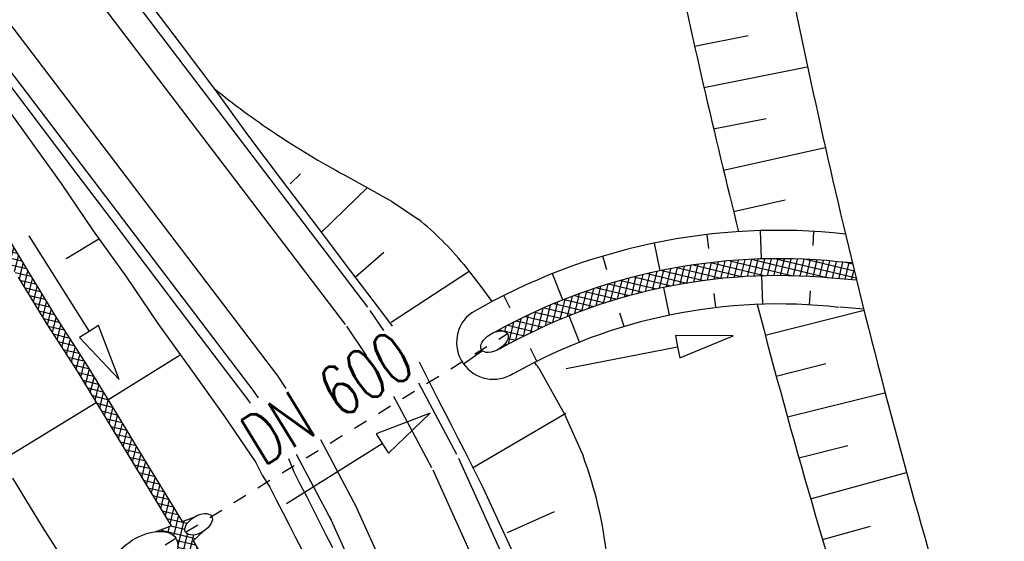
# Model space of a CAD drawing. Extents: x 448150 to 449332, y 437108 to 438384.
# Tile 109 of 172: x 448571 to 448606, y 437734 to 437752. Entities that reach past the tile are written whole.
import ezdxf

# ---------------------------------------------------------------- set-up
doc = ezdxf.new("R2010")
doc.units = 0
doc.header["$LTSCALE"] = 2
doc.header["$MEASUREMENT"] = 0
doc.linetypes.add('AUSGEZOGEN', pattern=[0])
doc.linetypes.add('STRICHLINIEX2', pattern=[0.5, 0.25, -0.25])
doc.layers.get('0').update_dxf_attribs({"linetype": 'AUSGEZOGEN'})
for name, color, linetype in [('BAUWOTOP', 250, 'AUSGEZOGEN'), ('DB-Boeschungen', 15, 'CONTINUOUS'), ('DB-Durchlässe', 15, 'CONTINUOUS'), ('DB-Flussumverlegungen', 15, 'CONTINUOUS'), ('DB-GRABEN', 15, 'AUSGEZOGEN'), ('DB-Wegboeschungen', 15, 'CONTINUOUS'), ('DB-Wegdurchlässe', 15, 'CONTINUOUS'), ('DB-Wege', 15, 'CONTINUOUS'), ('FBRTOP', 250, 'AUSGEZOGEN'), ('SCHLITZRINNE', 200, 'AUSGEZOGEN')]:
    doc.layers.add(name, color=color, linetype=linetype)
doc.styles.add('ROMANS', font='romans.shx', dxfattribs={"width": 0.8})

# ---------------------------------------------------------------- blocks, each defined once
blk = doc.blocks.new('*X220')
at = {"color": 0, "linetype": 'ByBlock'}
for p, q in [((-567347, -435931), (-566945, -435529)), ((-567291, -435557), (-567262, -435528)), ((-566710, -435932), (-567113, -435529)), ((-567029, -435931), (-566628, -435530)), ((-566392, -435932), (-566794, -435530)), ((-566711, -435932), (-566311, -435531)), ((-566073, -435933), (-566475, -435531)), ((-566393, -435932), (-565994, -435533)), ((-565754, -435933), (-566155, -435532)), ((-566076, -435933), (-565677, -435534)), ((-565436, -435934), (-565836, -435533)), ((-565758, -435933), (-565359, -435535)), ((-565117, -435934), (-565517, -435534)), ((-565440, -435934), (-565042, -435536)), ((-564797, -435935), (-565198, -435535)), ((-565123, -435934), (-564725, -435537)), ((-564478, -435936), (-564878, -435536)), ((-564806, -435935), (-564408, -435538)), ((-564159, -435938), (-564559, -435537)), ((-564488, -435936), (-564091, -435539)), ((-563840, -435939), (-564240, -435538)), ((-564171, -435937), (-563774, -435540)), ((-563520, -435940), (-563921, -435539)), ((-563854, -435939), (-563457, -435541)), ((-563203, -435939), (-563601, -435541)), ((-563537, -435940), (-563136, -435539)), ((-562892, -435932), (-563282, -435542)), ((-563218, -435939), (-562810, -435531)), ((-562580, -435925), (-562971, -435535)), ((-562893, -435932), (-562484, -435523)), ((-562269, -435918), (-562660, -435527)), ((-562568, -435925), (-562158, -435515)), ((-561957, -435912), (-562349, -435520)), ((-562242, -435918), (-561832, -435507)), ((-561646, -435905), (-562039, -435512)), ((-561917, -435911), (-561506, -435499)), ((-561334, -435898), (-561728, -435505)), ((-561592, -435904), (-561183, -435495)), ((-561016, -435898), (-561417, -435497)), ((-561267, -435897), (-560866, -435496)), ((-560697, -435899), (-561101, -435495)), ((-560950, -435898), (-560549, -435497)), ((-560378, -435900), (-560782, -435496)), ((-560633, -435899), (-560232, -435498)), ((-560059, -435901), (-560463, -435497)), ((-560316, -435900), (-559915, -435499)), ((-559739, -435902), (-560143, -435498)), ((-559999, -435902), (-559597, -435500)), ((-559420, -435903), (-559824, -435499)), ((-559682, -435903), (-559280, -435501)), ((-559101, -435905), (-559505, -435501)), ((-559364, -435904), (-558963, -435502)), ((-558782, -435906), (-559185, -435502)), ((-559047, -435905), (-558671, -435528)), ((-558462, -435907), (-558866, -435503)), ((-558671, -435528), (-558646, -435503)), ((-558492, -435559), (-558547, -435504)), ((-558399, -435575), (-558329, -435504)), ((-558107, -435625), (-558228, -435505)), ((-558128, -435622), (-558012, -435506)), ((-557723, -435691), (-557908, -435506)), ((-557856, -435668), (-557695, -435507)), ((-557338, -435758), (-557589, -435507)), ((-557585, -435715), (-557377, -435508)), ((-557314, -435762), (-557060, -435509)), ((-556954, -435824), (-557270, -435508)), ((-557042, -435809), (-556743, -435510)), ((-556570, -435890), (-556951, -435509)), ((-556771, -435855), (-556426, -435511)), ((-556229, -435912), (-556631, -435510)), ((-556499, -435902), (-556109, -435512)), ((-555911, -435913), (-556312, -435511)), ((-556191, -435912), (-555792, -435513)), ((-555592, -435913), (-555993, -435512)), ((-555873, -435913), (-555475, -435514)), ((-555274, -435912), (-555674, -435513)), ((-555556, -435913), (-555154, -435512)), ((-554963, -435906), (-555354, -435514)), ((-555236, -435912), (-554829, -435505)), ((-554651, -435899), (-555041, -435509)), ((-554911, -435905), (-554504, -435498)), ((-554340, -435892), (-554730, -435503)), ((-554586, -435898), (-554179, -435491)), ((-554028, -435886), (-554418, -435496)), ((-554260, -435891), (-553854, -435484)), ((-553717, -435879), (-554107, -435489)), ((-553935, -435884), (-553531, -435479)), ((-553405, -435872), (-553795, -435483)), ((-553610, -435877), (-553211, -435478)), ((-553089, -435871), (-553481, -435479)), ((-553285, -435870), (-552891, -435476)), ((-552769, -435872), (-553164, -435477)), ((-552968, -435871), (-552572, -435475)), ((-552450, -435873), (-552847, -435476)), ((-552651, -435872), (-552252, -435473)), ((-552131, -435874), (-552530, -435475)), ((-552334, -435873), (-551934, -435473)), ((-551812, -435875), (-552214, -435473)), ((-552017, -435875), (-551616, -435474)), ((-551895, -435473), (-551897, -435472)), ((-551492, -435876), (-551895, -435473)), ((-551700, -435876), (-551293, -435469)), ((-551616, -435474), (-551613, -435470)), ((-551577, -435474), (-551580, -435470)), ((-551173, -435877), (-551577, -435474)), ((-551383, -435877), (-550973, -435468)), ((-550854, -435878), (-551263, -435469)), ((-551065, -435878), (-550654, -435466)), ((-550535, -435879), (-550947, -435467)), ((-550748, -435879), (-550334, -435465)), ((-550215, -435881), (-550630, -435466)), ((-550431, -435880), (-550015, -435463)), ((-549896, -435882), (-550313, -435465)), ((-550114, -435881), (-549695, -435462)), ((-549577, -435883), (-549996, -435463)), ((-549797, -435882), (-549375, -435460)), ((-549257, -435884), (-549679, -435462)), ((-549480, -435883), (-549056, -435459)), ((-548938, -435885), (-549363, -435460)), ((-549163, -435884), (-548736, -435457)), ((-548619, -435886), (-549046, -435459)), ((-548845, -435885), (-548416, -435456)), ((-548300, -435887), (-548729, -435457)), ((-548528, -435886), (-548097, -435455)), ((-547980, -435888), (-548412, -435456)), ((-548211, -435887), (-547777, -435453)), ((-547661, -435889), (-548096, -435455)), ((-547894, -435888), (-547457, -435452)), ((-547389, -435843), (-547779, -435453)), ((-547389, -435525), (-547462, -435452)), ((-567347, -435931), (-567419, -435860)), ((-567029, -435931), (-567324, -435636)), ((-558730, -435906), (-558399, -435575)), ((-558143, -435908), (-558492, -435559)), ((-558413, -435907), (-558128, -435622)), ((-557824, -435909), (-558107, -435625)), ((-558096, -435908), (-557856, -435668)), ((-557779, -435909), (-557585, -435715)), ((-557504, -435910), (-557723, -435691)), ((-557462, -435910), (-557314, -435762)), ((-557185, -435911), (-557338, -435758)), ((-557144, -435911), (-557042, -435809)), ((-556867, -435911), (-556954, -435824)), ((-556827, -435911), (-556771, -435855)), ((-556548, -435912), (-556570, -435890)), ((-547577, -435889), (-547389, -435702)), ((-556509, -435912), (-556499, -435902))]:
    blk.add_line(p, q, dxfattribs=at)
blk = doc.blocks.new('*X225')
at = {"color": 0, "linetype": 'ByBlock'}
for p, q in [((-546781, -435178), (-546813, -435146)), ((-546808, -435121), (-546790, -435102)), ((-546198, -435147), (-546175, -435123)), ((-546168, -435154), (-546196, -435127)), ((-547390, -435702), (-547174, -435487)), ((-547023, -435891), (-547390, -435524)), ((-547260, -435890), (-546884, -435515)), ((-546916, -435680), (-547109, -435487)), ((-547036, -436303), (-546122, -435389)), ((-546960, -435909), (-546595, -435544)), ((-546884, -435515), (-546731, -435362)), ((-546194, -436083), (-546864, -435413)), ((-546089, -435552), (-546260, -435381)), ((-545725, -435916), (-546089, -435552)), ((-546068, -435654), (-545928, -435513)), ((-546007, -435911), (-545615, -435518)), ((-545590, -435733), (-545808, -435515)), ((-547342, -435890), (-547389, -435843)), ((-546603, -435993), (-546916, -435680)), ((-546009, -435950), (-546405, -435554)), ((-546400, -435986), (-546068, -435654)), ((-545695, -435916), (-545590, -435811)), ((-546957, -436275), (-547019, -436213)), ((-546808, -436106), (-546967, -435947)), ((-546186, -436089), (-546015, -435919)), ((-545929, -436348), (-546060, -436218)), ((-546032, -436254), (-545962, -436184)), ((-545914, -436454), (-545909, -436449))]:
    blk.add_line(p, q, dxfattribs=at)
blk = doc.blocks.new('*X226')
at = {"color": 0, "linetype": 'ByBlock'}
for p, q in [((-543850, -412753), (-541796, -410699)), ((-543280, -411864), (-542037, -410621)), ((-542089, -411232), (-542517, -410805)), ((-542458, -410724), (-542278, -410544)), ((-541955, -411048), (-542383, -410621)), ((-541821, -410864), (-542076, -410609)), ((-542359, -411599), (-542788, -411170)), ((-542223, -411416), (-542651, -410988)), ((-544286, -413506), (-542302, -411523)), ((-542624, -411970), (-543055, -411539)), ((-542492, -411784), (-542922, -411354)), ((-542882, -412348), (-543315, -411916)), ((-542754, -412158), (-543186, -411727)), ((-543009, -412540), (-543442, -412107)), ((-544639, -414178), (-543022, -412561)), ((-543255, -412930), (-543691, -412494)), ((-543133, -412734), (-543567, -412300)), ((-543494, -413327), (-543932, -412889)), ((-543376, -413128), (-543813, -412691)), ((-543725, -413733), (-544166, -413292)), ((-543611, -413529), (-544050, -413090)), ((-544935, -414792), (-543528, -413385)), ((-543838, -413938), (-544280, -413496)), ((-544057, -414356), (-544502, -413910)), ((-543948, -414146), (-544392, -413702)), ((-545189, -415364), (-543923, -414098)), ((-544267, -414782), (-544716, -414333)), ((-544163, -414568), (-544610, -414121)), ((-544369, -414998), (-544820, -414547)), ((-545410, -415903), (-544248, -414741)), ((-544567, -415437), (-545022, -414982)), ((-544469, -415216), (-544922, -414763)), ((-545602, -416414), (-544522, -415333)), ((-544663, -415659), (-545119, -415202)), ((-544847, -416111), (-545308, -415650)), ((-544756, -415884), (-545215, -415425)), ((-545773, -416902), (-544757, -415887)), ((-544935, -416341), (-545399, -415877)), ((-545923, -417371), (-544961, -416409)), ((-545106, -416807), (-545575, -416338)), ((-545022, -416573), (-545488, -416106)), ((-545187, -417044), (-545659, -416572)), ((-546056, -417823), (-545140, -416906)), ((-545343, -417525), (-545820, -417047)), ((-545266, -417283), (-545741, -416808)), ((-546175, -418259), (-545298, -417382)), ((-545416, -417769), (-545897, -417288)), ((-545556, -418266), (-546044, -417778)), ((-545488, -418016), (-545972, -417532)), ((-546280, -418682), (-545437, -417840)), ((-545622, -418518), (-546113, -418027)), ((-546373, -419094), (-545560, -418281)), ((-545685, -418774), (-546180, -418279)), ((-546455, -419494), (-545669, -418708)), ((-545802, -419293), (-546305, -418790)), ((-545745, -419032), (-546244, -418533)), ((-546527, -419884), (-545765, -419122)), ((-545856, -419557), (-546363, -419050)), ((-546590, -420265), (-545850, -419525)), ((-545907, -419824), (-546419, -419312)), ((-545999, -420369), (-546521, -419847)), ((-545954, -420095), (-546471, -419578)), ((-546645, -420638), (-545924, -419917)), ((-546040, -420646), (-546567, -420119)), ((-546691, -421003), (-545988, -420300)), ((-546077, -420927), (-546610, -420394)), ((-546731, -421360), (-546044, -420674)), ((-546111, -421211), (-546649, -420673)), ((-546763, -421711), (-546091, -421039)), ((-546168, -421791), (-546718, -421240)), ((-546141, -421499), (-546685, -420955)), ((-546789, -422055), (-546131, -421398)), ((-546190, -422087), (-546747, -421530)), ((-546809, -422393), (-546164, -421749)), ((-546208, -422387), (-546772, -421823)), ((-546655, -422259), (-546793, -422120)), ((-546388, -422291), (-546190, -422093)), ((-546784, -422447), (-546810, -422421)), ((-546275, -422496), (-546210, -422431)), ((-546221, -422692), (-546242, -422671))]:
    blk.add_line(p, q, dxfattribs=at)

msp = doc.modelspace()

# ---------------------------------------------------------------- hatches: boundary and pattern name
at = {"layer": 'SCHLITZRINNE'}
h = msp.add_hatch(dxfattribs=at)
h.set_pattern_fill('_USER', color=256, scale=1.5, angle=45, style=0, pattern_type=0)
h.set_pattern_definition([(0.19809, (448696.2442, 437758.0261), (-0.005186, 1.499991), [])])
edge = h.paths.add_edge_path()
edge.add_arc((450103.943, 439168.643), 1992.851, 225.253931, 225.326505)
edge.add_arc((450104.379, 439169.084), 1993.471, 225.326505, 225.685513)
edge.add_arc((450114.112, 439179.052), 2007.404, 225.685514, 226.043274)
edge.add_arc((450116.374, 439181.397), 2010.661, 226.043274, 226.400342)
edge.add_arc((450108.345, 439172.967), 1999.019, 226.400342, 226.758448)
edge.add_arc((450107.359, 439171.918), 1997.58, 226.758448, 227.116898)
edge.add_arc((450114.22, 439179.306), 2007.663, 227.116898, 227.474446)
edge.add_arc((450112.044, 439176.933), 2004.443, 227.474446, 227.83238)
edge.add_arc((450107.824, 439172.273), 1998.156, 227.83238, 228.190877)
edge.add_arc((450107.663, 439172.094), 1997.915, 228.190877, 228.549748)
edge.add_arc((450107.034, 439171.381), 1996.965, 228.549748, 228.908704)
edge.add_arc((450111.572, 439176.585), 2003.869, 228.908704, 229.265964)
edge.add_arc((450119.093, 439185.318), 2015.394, 229.265964, 229.6222)
edge.add_arc((450115.134, 439180.663), 2009.284, 229.6222, 229.979919)
edge.add_arc((450101.808, 439164.793), 1988.56, 229.979919, 230.339497)
edge.add_arc((450135.905, 439205.921), 2041.985, 230.339497, 230.699144)
edge.add_arc((450015.788, 439059.171), 1852.343, 230.699144, 231.076753)
edge.add_arc((450440.038, 439584.513), 2527.6, 231.076753, 231.41321)
edge.add_arc((449605.176, 438538.206), 1189.037, 231.413211, 231.903765)
edge.add_arc((451876.599, 441435.451), 4870.53, 231.903765, 232.054115)
edge.add_arc((449764.385, 438726.671), 1435.572, 232.054115, 232.331051)
edge.add_arc((663048.573, 714993.472), 350453.466, 232.33105148, 232.33182369)
edge.add_arc((452105.708, 441751.773), 5260.885, 232.331837, 232.33814)
edge.add_arc((1083717.784, 1260087.558), 1038995.508, 232.338139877, 232.338829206)
edge.add_arc((362297.748, 325361.769), 141749.668, 52.33595822, 52.34101086, ccw=False)
edge.add_arc((130991.073, 25697.409), 520301.522, 52.33458173, 52.33595822, ccw=False)
edge.add_arc((597397.743, 629905.021), 242982.187, 232.33379622, 232.33674373)
edge.add_arc((1091510.304, 1270060.009), 1051651.236, 232.336743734, 232.337424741)
edge.add_arc((63904.407, -61307.138), 630166.935, 52.33651599, 52.337652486, ccw=False)
edge.add_line((448950.678, 437541.271), (448965.933, 437529.496))
edge.add_arc((450103.943, 439168.643), 1993.351, 225.253931, 225.326505)
edge.add_arc((450104.379, 439169.084), 1993.971, 225.326505, 225.633952)
h = msp.add_hatch(dxfattribs=at)
h.set_pattern_fill('_USER', color=256, scale=1.5, angle=45, style=0, pattern_type=0)
h.set_pattern_definition([(1.0848, (448717.7677, 437736.8698), (-0.0283982, 1.4997312), [])])
edge = h.paths.add_edge_path()
edge.add_arc((450104.379, 439169.084), 1993.971, 225.677136, 225.685513)
edge.add_arc((450114.112, 439179.052), 2007.904, 225.685514, 226.043274)
edge.add_arc((450116.374, 439181.397), 2011.161, 226.043274, 226.348764)
edge.add_arc((450103.943, 439168.643), 1992.851, 225.253931, 225.326505)
edge.add_arc((450104.379, 439169.084), 1993.471, 225.326505, 225.685513)
edge.add_arc((450114.112, 439179.052), 2007.404, 225.685514, 226.043274)
edge.add_arc((450116.374, 439181.397), 2010.661, 226.043274, 226.400342)
edge.add_arc((450108.345, 439172.967), 1999.019, 226.400342, 226.758448)
edge.add_arc((450107.359, 439171.918), 1997.58, 226.758448, 227.116898)
edge.add_arc((450114.22, 439179.306), 2007.663, 227.116898, 227.474446)
edge.add_arc((450112.044, 439176.933), 2004.443, 227.474446, 227.83238)
edge.add_arc((450107.824, 439172.273), 1998.156, 227.83238, 228.190877)
edge.add_arc((450107.663, 439172.094), 1997.915, 228.190877, 228.549748)
edge.add_arc((450107.034, 439171.381), 1996.965, 228.549748, 228.908704)
edge.add_arc((450111.572, 439176.585), 2003.869, 228.908704, 229.265964)
edge.add_arc((450119.093, 439185.318), 2015.394, 229.265964, 229.6222)
edge.add_arc((450115.134, 439180.663), 2009.284, 229.6222, 229.979919)
edge.add_arc((450101.808, 439164.793), 1988.56, 229.979919, 230.339497)
edge.add_arc((450135.905, 439205.921), 2041.985, 230.339497, 230.699144)
edge.add_arc((450015.788, 439059.171), 1852.343, 230.699144, 231.076753)
edge.add_arc((450440.038, 439584.513), 2527.6, 231.076753, 231.41321)
edge.add_arc((449605.176, 438538.206), 1189.037, 231.413211, 231.903765)
edge.add_arc((451876.599, 441435.451), 4870.53, 231.903765, 232.054115)
edge.add_arc((449764.385, 438726.671), 1435.572, 232.054115, 232.331051)
edge.add_arc((663048.573, 714993.472), 350453.466, 232.33105148, 232.33182369)
edge.add_arc((452105.708, 441751.773), 5260.885, 232.331837, 232.33814)
edge.add_arc((1083717.784, 1260087.558), 1038995.508, 232.338139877, 232.338829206)
edge.add_arc((362297.748, 325361.769), 141749.668, 52.33595822, 52.34101086, ccw=False)
edge.add_arc((130991.073, 25697.409), 520301.522, 52.33458173, 52.33595822, ccw=False)
edge.add_arc((597397.743, 629905.021), 242982.187, 232.33379622, 232.33674373)
edge.add_arc((1091510.304, 1270060.009), 1051651.236, 232.336743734, 232.337424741)
edge.add_arc((63904.407, -61307.138), 630166.935, 52.33651599, 52.337652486, ccw=False)
edge.add_line((448950.678, 437541.271), (448965.933, 437529.496))
h = msp.add_hatch(dxfattribs=at)
h.set_pattern_fill('_USER', color=256, scale=1.5, angle=45, style=0, pattern_type=0)
h.set_pattern_definition([(1.92282, (448737.9663, 437717.5835), (-0.05033, 1.4991554), [])])
edge = h.paths.add_edge_path()
edge.add_arc((450116.374, 439181.397), 2011.161, 226.391578, 226.400342)
edge.add_arc((450108.345, 439172.967), 1999.519, 226.400342, 226.758448)
edge.add_arc((450107.359, 439171.918), 1998.08, 226.758448, 227.116898)
edge.add_arc((450114.22, 439179.306), 2008.163, 227.116898, 227.474446)
edge.add_arc((450112.044, 439176.933), 2004.943, 227.474446, 227.83238)
edge.add_arc((450107.824, 439172.273), 1998.656, 227.83238, 228.068653)
edge.add_arc((450103.943, 439168.643), 1992.851, 225.253931, 225.326505)
edge.add_arc((450104.379, 439169.084), 1993.471, 225.326505, 225.685513)
edge.add_arc((450114.112, 439179.052), 2007.404, 225.685514, 226.043274)
edge.add_arc((450116.374, 439181.397), 2010.661, 226.043274, 226.400342)
edge.add_arc((450108.345, 439172.967), 1999.019, 226.400342, 226.758448)
edge.add_arc((450107.359, 439171.918), 1997.58, 226.758448, 227.116898)
edge.add_arc((450114.22, 439179.306), 2007.663, 227.116898, 227.474446)
edge.add_arc((450112.044, 439176.933), 2004.443, 227.474446, 227.83238)
edge.add_arc((450107.824, 439172.273), 1998.156, 227.83238, 228.190877)
edge.add_arc((450107.663, 439172.094), 1997.915, 228.190877, 228.549748)
edge.add_arc((450107.034, 439171.381), 1996.965, 228.549748, 228.908704)
edge.add_arc((450111.572, 439176.585), 2003.869, 228.908704, 229.265964)
edge.add_arc((450119.093, 439185.318), 2015.394, 229.265964, 229.6222)
edge.add_arc((450115.134, 439180.663), 2009.284, 229.6222, 229.979919)
edge.add_arc((450101.808, 439164.793), 1988.56, 229.979919, 230.339497)
edge.add_arc((450135.905, 439205.921), 2041.985, 230.339497, 230.699144)
edge.add_arc((450015.788, 439059.171), 1852.343, 230.699144, 231.076753)
edge.add_arc((450440.038, 439584.513), 2527.6, 231.076753, 231.41321)
edge.add_arc((449605.176, 438538.206), 1189.037, 231.413211, 231.903765)
edge.add_arc((451876.599, 441435.451), 4870.53, 231.903765, 232.054115)
edge.add_arc((449764.385, 438726.671), 1435.572, 232.054115, 232.331051)
edge.add_arc((663048.573, 714993.472), 350453.466, 232.33105148, 232.33182369)
edge.add_arc((452105.708, 441751.773), 5260.885, 232.331837, 232.33814)
edge.add_arc((1083717.784, 1260087.558), 1038995.508, 232.338139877, 232.338829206)
edge.add_arc((362297.748, 325361.769), 141749.668, 52.33595822, 52.34101086, ccw=False)
edge.add_arc((130991.073, 25697.409), 520301.522, 52.33458173, 52.33595822, ccw=False)
edge.add_arc((597397.743, 629905.021), 242982.187, 232.33379622, 232.33674373)
edge.add_arc((1091510.304, 1270060.009), 1051651.236, 232.336743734, 232.337424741)
edge.add_arc((63904.407, -61307.138), 630166.935, 52.33651599, 52.337652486, ccw=False)
edge.add_line((448950.678, 437541.271), (448965.933, 437529.496))
h = msp.add_hatch(dxfattribs=at)
h.set_pattern_fill('_USER', color=256, scale=1.5, angle=45, style=0, pattern_type=0)
h.set_pattern_definition([(5.43336, (448830.8072, 437635.437), (-0.142032, 1.4932605), [])])
edge = h.paths.add_edge_path()
edge.add_arc((450115.134, 439180.663), 2009.784, 229.703318, 229.979919)
edge.add_arc((450101.808, 439164.793), 1989.06, 229.979919, 230.339497)
edge.add_arc((450135.905, 439205.921), 2042.485, 230.339497, 230.699144)
edge.add_arc((450015.788, 439059.171), 1852.843, 230.699144, 231.076753)
edge.add_arc((450440.038, 439584.513), 2528.1, 231.076753, 231.211068)
edge.add_arc((450103.943, 439168.643), 1992.851, 225.253931, 225.326505)
edge.add_arc((450104.379, 439169.084), 1993.471, 225.326505, 225.685513)
edge.add_arc((450114.112, 439179.052), 2007.404, 225.685514, 226.043274)
edge.add_arc((450116.374, 439181.397), 2010.661, 226.043274, 226.400342)
edge.add_arc((450108.345, 439172.967), 1999.019, 226.400342, 226.758448)
edge.add_arc((450107.359, 439171.918), 1997.58, 226.758448, 227.116898)
edge.add_arc((450114.22, 439179.306), 2007.663, 227.116898, 227.474446)
edge.add_arc((450112.044, 439176.933), 2004.443, 227.474446, 227.83238)
edge.add_arc((450107.824, 439172.273), 1998.156, 227.83238, 228.190877)
edge.add_arc((450107.663, 439172.094), 1997.915, 228.190877, 228.549748)
edge.add_arc((450107.034, 439171.381), 1996.965, 228.549748, 228.908704)
edge.add_arc((450111.572, 439176.585), 2003.869, 228.908704, 229.265964)
edge.add_arc((450119.093, 439185.318), 2015.394, 229.265964, 229.6222)
edge.add_arc((450115.134, 439180.663), 2009.284, 229.6222, 229.979919)
edge.add_arc((450101.808, 439164.793), 1988.56, 229.979919, 230.339497)
edge.add_arc((450135.905, 439205.921), 2041.985, 230.339497, 230.699144)
edge.add_arc((450015.788, 439059.171), 1852.343, 230.699144, 231.076753)
edge.add_arc((450440.038, 439584.513), 2527.6, 231.076753, 231.41321)
edge.add_arc((449605.176, 438538.206), 1189.037, 231.413211, 231.903765)
edge.add_arc((451876.599, 441435.451), 4870.53, 231.903765, 232.054115)
edge.add_arc((449764.385, 438726.671), 1435.572, 232.054115, 232.331051)
edge.add_arc((663048.573, 714993.472), 350453.466, 232.33105148, 232.33182369)
edge.add_arc((452105.708, 441751.773), 5260.885, 232.331837, 232.33814)
edge.add_arc((1083717.784, 1260087.558), 1038995.508, 232.338139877, 232.338829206)
edge.add_arc((362297.748, 325361.769), 141749.668, 52.33595822, 52.34101086, ccw=False)
edge.add_arc((130991.073, 25697.409), 520301.522, 52.33458173, 52.33595822, ccw=False)
edge.add_arc((597397.743, 629905.021), 242982.187, 232.33379622, 232.33674373)
edge.add_arc((1091510.304, 1270060.009), 1051651.236, 232.336743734, 232.337424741)
edge.add_arc((63904.407, -61307.138), 630166.935, 52.33651599, 52.337652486, ccw=False)
edge.add_line((448950.678, 437541.271), (448965.933, 437529.496))

# ---------------------------------------------------------------- linework, layer by layer
at = {"linetype": 'Continuous'}
msp.add_line((448588.329, 437740.855), (448588.336, 437740.843), dxfattribs=at)
at = {"layer": 'BAUWOTOP'}
msp.add_lwpolyline([(448562.66, 437751.553, -0.005641), (448571.774, 437752.872, -0.005027), (448580.672, 437753.966, -0.004236), (448591.268, 437755.071, -0.004401), (448601.94, 437755.998, -0.005433), (448610.582, 437756.577, -0.005787), (448619.554, 437756.976, -0.004902), (448630.169, 437757.222, -0.00419), (448640.157, 437757.271, -0.004449), (448649.559, 437757.155, -0.00525), (448659.569, 437756.837, -0.005382), (448669.324, 437756.32, -0.005127), (448678.712, 437755.624, -0.004852), (448688.622, 437754.69, -0.004589), (448698.584, 437753.561, -0.004838), (448708.008, 437752.312, -0.00502), (448717.414, 437750.877, -0.004823), (448727.176, 437749.19, -0.005027), (448736.941, 437747.304, -0.005127), (448746.475, 437745.261, -0.005003), (448755.929, 437743.033, -0.005034)], format="xyb", dxfattribs=at)
at = {"layer": 'DB-Boeschungen', "linetype": 'Continuous'}
for p, q in [((448570.538, 437749.941), (448571.691, 437748.34)), ((448571.691, 437748.34), (448572.866, 437746.694)), ((448572.866, 437746.694), (448573.997, 437745.025)), ((448570.64, 437745.335), (448571.682, 437743.621)), ((448573.997, 437745.025), (448575.149, 437743.424)), ((448574.2, 437744.736), (448573.043, 437744.034)), ((448571.682, 437743.621), (448572.724, 437741.907)), ((448571.348, 437743.395), (448572.367, 437741.726)), ((448571.348, 437743.395), (448572.367, 437741.726)), ((448575.149, 437743.424), (448576.28, 437741.756)), ((448572.724, 437741.907), (448573.81, 437740.216)), ((448572.367, 437741.726), (448573.453, 437740.035)), ((448572.367, 437741.726), (448573.453, 437740.035)), ((448576.28, 437741.756), (448577.433, 437740.154)), ((448574.512, 437739.059), (448577.071, 437740.643)), ((448573.81, 437740.216), (448574.829, 437738.547)), ((448577.433, 437740.154), (448578.608, 437738.508)), ((448573.453, 437740.035), (448574.495, 437738.321)), ((448573.453, 437740.035), (448574.495, 437738.321)), ((448570.771, 437736.928), (448574.11, 437738.966)), ((448574.829, 437738.547), (448575.87, 437736.833)), ((448578.608, 437738.508), (448579.739, 437736.84)), ((448574.495, 437738.321), (448576.751, 437734.609)), ((448574.495, 437738.321), (448575.537, 437736.607)), ((448579.739, 437736.84), (448579.966, 437736.394)), ((448571.156, 437736.283), (448572.198, 437734.569)), ((448579.966, 437736.394), (448580.237, 437735.972)), ((448580.237, 437735.972), (448580.464, 437735.526)), ((448580.464, 437735.526), (448580.691, 437735.081)), ((448577.136, 437734.753), (448577.565, 437734.914)), ((448580.691, 437735.081), (448580.918, 437734.635)), ((448572.198, 437734.569), (448573.284, 437732.878)), ((448576.19, 437734.398), (448576.751, 437734.609)), ((448580.918, 437734.635), (448581.145, 437734.19)), ((448577.525, 437734.075), (448577.88, 437734.404)), ((448581.145, 437734.19), (448581.372, 437733.744))]:
    msp.add_line(p, q, dxfattribs=at)
at = {"layer": 'DB-Durchlässe', "linetype": 'STRICHLINIEX2'}
msp.add_line((448558.671, 437722.896), (448576.922, 437734.165), dxfattribs=at)
at = {"layer": 'DB-Durchlässe', "linetype": 'Continuous'}
for centre, major_axis in [((448588.171, 437741.11), (0.459, 0.284)), ((448575.774, 437733.456), (1.149, 0.709))]:
    msp.add_ellipse(centre, major_axis=major_axis, ratio=0.555556, start_param=3.141593, end_param=9.424778, dxfattribs=at)
msp.add_ellipse((448577.722, 437734.659), major_axis=(0.459, 0.284), ratio=0.555556, dxfattribs=at)
at = {"layer": 'DB-Flussumverlegungen', "linetype": 'Continuous'}
for p, q in [((448595.232, 437751.55), (448597.118, 437751.929)), ((448595.563, 437750.086), (448599.205, 437750.818)), ((448595.903, 437748.625), (448597.762, 437748.998)), ((448596.251, 437747.165), (448599.847, 437747.975)), ((448596.607, 437745.707), (448598.429, 437746.118)), ((448597.725, 437741.346), (448601.214, 437742.218)), ((448598.113, 437739.897), (448599.87, 437740.336)), ((448598.51, 437738.45), (448601.941, 437739.307)), ((448598.915, 437737.005), (448600.645, 437737.438)), ((448599.328, 437735.562), (448602.715, 437736.493)), ((448599.749, 437734.122), (448601.442, 437734.587))]:
    msp.add_line(p, q, dxfattribs=at)
for centre, major_axis, start_param, end_param in [((448848.124, 437803.909), (-179.959, 179.959), 0.975843, 1.025798), ((448856.02, 437809.848), (188.956, 188.956), 2.561349, 2.601327), ((448848.124, 437803.909), (179.959, 179.959), 2.596459, 2.70973), ((448856.02, 437809.848), (-188.956, 188.956), 1.040452, 1.149081)]:
    msp.add_ellipse(centre, major_axis=major_axis, ratio=1, start_param=start_param, end_param=end_param, dxfattribs=at)
at = {"layer": 'DB-GRABEN', "linetype": 'Continuous'}
for p, q in [((448597.589, 437744.034), (448597.559, 437745.033)), ((448599.414, 437744.507), (448599.443, 437745.007)), ((448571.729, 437744.854), (448573.854, 437741.466)), ((448594.022, 437743.615), (448593.82, 437744.594)), ((448595.738, 437744.399), (448595.68, 437744.895)), ((448592.136, 437743.653), (448591.993, 437744.132)), ((448600.801, 437743.895), (448600.283, 437743.937)), ((448590.583, 437742.584), (448590.213, 437743.513)), ((448597.636, 437742.434), (448597.606, 437743.434)), ((448600.95, 437743.284), (448600.066, 437743.355)), ((448594.347, 437742.048), (448594.144, 437743.028)), ((448599.293, 437742.411), (448599.322, 437742.91)), ((448588.719, 437742.294), (448588.494, 437742.741)), ((448595.983, 437742.313), (448595.925, 437742.81)), ((448601.203, 437742.26), (448600.357, 437742.328)), ((448591.174, 437741.097), (448590.805, 437742.026)), ((448592.74, 437741.642), (448592.596, 437742.121)), ((448601.397, 437742.119), (448601.397, 437742.119)), ((448573.854, 437741.466), (448573.515, 437741.253)), ((448574.193, 437741.678), (448573.854, 437741.466)), ((448574.917, 437739.772), (448574.193, 437741.678)), ((448573.515, 437741.253), (448574.917, 437739.772)), ((448594.552, 437741.323), (448594.629, 437740.93)), ((448596.591, 437741.315), (448594.552, 437741.323)), ((448594.706, 437740.538), (448596.591, 437741.315)), ((448587.073, 437740.325), (448587.738, 437740.794)), ((448589.662, 437740.418), (448589.438, 437740.865)), ((448590.703, 437740.16), (448594.629, 437740.93)), ((448594.629, 437740.93), (448594.706, 437740.538)), ((448575.629, 437737.222), (448577.136, 437734.753)), ((448577.525, 437734.075), (448580.718, 437728.641))]:
    msp.add_line(p, q, dxfattribs=at)
for centre, major_axis, start_param, end_param in [((448598.197, 437723.443), (15.274, 15.274), 0.675949, 1.310759), ((448598.197, 437723.443), (-14.566, 14.566), -0.886826, -0.278623), ((448598.197, 437723.443), (14.142, 14.142), 0.691785, 1.300967), ((448598.197, 437723.443), (13.435, 13.435), 0.673165, 1.29998), ((448588.129, 437741.083), (0.919, 0.919), 1.416328, 4.504659)]:
    msp.add_ellipse(centre, major_axis=major_axis, ratio=1, start_param=start_param, end_param=end_param, dxfattribs=at)
at = {"layer": 'DB-Wegboeschungen', "linetype": 'Continuous'}
for p, q in [((448575.88, 437753.224), (448577.1, 437751.601)), ((448577.1, 437751.601), (448578.297, 437750.022)), ((448571.006, 437750.235), (448572.203, 437748.657)), ((448578.297, 437750.022), (448579.45, 437748.421)), ((448572.203, 437748.657), (448573.423, 437747.033)), ((448579.45, 437748.421), (448580.669, 437746.798)), ((448573.423, 437747.033), (448574.62, 437745.455)), ((448580.955, 437746.688), (448581.313, 437747.037)), ((448580.669, 437746.798), (448581.867, 437745.219)), ((448582.884, 437746.995), (448584.532, 437746.076)), ((448582.052, 437744.965), (448583.689, 437746.559)), ((448584.532, 437746.076), (448585.47, 437745.444)), ((448574.62, 437745.455), (448575.84, 437743.832)), ((448585.47, 437745.444), (448585.47, 437745.444)), ((448581.867, 437745.219), (448583.086, 437743.596)), ((448583.247, 437743.386), (448584.264, 437744.275)), ((448575.84, 437743.832), (448577.037, 437742.253)), ((448583.086, 437743.596), (448584.283, 437742.018)), ((448584.521, 437741.796), (448587.272, 437743.601)), ((448587.081, 437743.839), (448587.688, 437743.065)), ((448587.688, 437743.065), (448588.079, 437742.526)), ((448577.037, 437742.253), (448578.256, 437740.63)), ((448584.283, 437742.018), (448584.557, 437741.654)), ((448578.256, 437740.63), (448579.454, 437739.052)), ((448585.503, 437740.394), (448585.73, 437739.949)), ((448589.729, 437740.171), (448590.642, 437738.552)), ((448585.73, 437739.949), (448585.957, 437739.503)), ((448585.957, 437739.503), (448586.184, 437739.058)), ((448579.454, 437739.052), (448579.54, 437738.936)), ((448586.184, 437739.058), (448586.411, 437738.612)), ((448586.411, 437738.612), (448586.638, 437738.167)), ((448587.388, 437736.659), (448590.69, 437738.586)), ((448590.642, 437738.552), (448591.292, 437737.077)), ((448586.638, 437738.167), (448586.865, 437737.721)), ((448586.865, 437737.721), (448587.092, 437737.276)), ((448580.9, 437736.983), (448581.083, 437736.515)), ((448587.092, 437737.276), (448587.319, 437736.83)), ((448591.292, 437737.077), (448591.292, 437737.077)), ((448587.319, 437736.83), (448587.546, 437736.385)), ((448581.083, 437736.515), (448581.31, 437736.069)), ((448587.546, 437736.385), (448587.773, 437735.939)), ((448581.31, 437736.069), (448581.537, 437735.624)), ((448587.773, 437735.939), (448588.819, 437733.666)), ((448581.537, 437735.624), (448581.764, 437735.178)), ((448581.764, 437735.178), (448581.991, 437734.733)), ((448588.627, 437734.37), (448590.282, 437735.112)), ((448581.991, 437734.733), (448582.218, 437734.287)), ((448582.218, 437734.287), (448582.445, 437733.842))]:
    msp.add_line(p, q, dxfattribs=at)
for centre, major_axis, start_param, end_param in [((448596.529, 437772.559), (-20.49, 20.49), 1.674455, 1.765952), ((448596.527, 437772.555), (-20.487, 20.487), 1.765943, 1.865904), ((448578.632, 437736.974), (-7.697, 7.697), 4.609291, 4.81859), ((448556.308, 437718.901), (-28.012, 28.012), 4.493753, 4.500655), ((448577.002, 437731.783), (10.776, 10.776), 5.607737, 5.852593)]:
    msp.add_ellipse(centre, major_axis=major_axis, ratio=1, start_param=start_param, end_param=end_param, dxfattribs=at)
at = {"layer": 'DB-Wegdurchlässe', "linetype": 'STRICHLINIEX2'}
msp.add_line((448577.263, 437734.375), (448588.631, 437741.394), dxfattribs=at)
at = {"layer": 'DB-Wegdurchlässe', "linetype": 'Continuous'}
for p, q in [((448585.901, 437738.579), (448583.995, 437737.855)), ((448584.42, 437737.177), (448585.901, 437738.579)), ((448583.995, 437737.855), (448584.207, 437737.516)), ((448580.819, 437735.391), (448584.207, 437737.516)), ((448584.207, 437737.516), (448584.42, 437737.177))]:
    msp.add_line(p, q, dxfattribs=at)
at = {"layer": 'DB-Wege', "linetype": 'Continuous'}
for p, q in [((448575.314, 437753.343), (448583.689, 437742.326)), ((448574.172, 437753.193), (448582.893, 437741.72)), ((448570.973, 437752.444), (448580.505, 437739.905)), ((448570.177, 437751.839), (448579.708, 437739.3)), ((448583.768, 437742.215), (448584.253, 437741.5)), ((448582.94, 437741.654), (448583.642, 437740.619)), ((448580.457, 437739.971), (448580.803, 437739.46)), ((448579.629, 437739.41), (448579.821, 437739.127)), ((448585.489, 437739.651), (448586.827, 437737.134)), ((448584.606, 437739.181), (448585.944, 437736.664)), ((448582.019, 437737.657), (448583.296, 437735.256)), ((448581.164, 437737.134), (448582.413, 437734.786)), ((448586.897, 437736.992), (448594.539, 437720.122)), ((448585.986, 437736.579), (448593.628, 437719.709)), ((448583.254, 437735.341), (448583.251, 437735.34)), ((448583.254, 437735.341), (448590.895, 437718.472)), ((448582.343, 437734.929), (448589.984, 437718.059))]:
    msp.add_line(p, q, dxfattribs=at)
at = {"layer": 'FBRTOP'}
for points in [[(448962.287, 437556.312, -0.000002), (448991.973, 437533.398, 0.000001), (449021.658, 437510.484, 0), (449059.524, 437481.257, 0), (449100.819, 437449.382, 0.000002), (449140.4, 437418.831, -0.000003), (449179.981, 437388.28, -0.000002), (449197.089, 437375.075, 0.000004)], [(448881.988, 437575.026, 0.000003), (448891.884, 437567.387, -0.000022), (448901.78, 437559.749, -0.000006), (448911.675, 437552.112, 0.000013), (448921.57, 437544.474, 0.000003), (448931.465, 437536.836, -0.000005), (448941.36, 437529.199, 0), (448949.808, 437522.678, 0.000001)], [(448902.917, 437602.137, 0.000003), (448912.812, 437594.5, -0.000022)]]:
    msp.add_lwpolyline(points, format="xyb", dxfattribs=at)
at = {"layer": 'FBRTOP', "const_width": 0.5}
for points in [[(448933.332, 437559.712, 0.000003), (448943.227, 437552.075, -0.000005), (448953.122, 437544.437, -0.000002), (448982.808, 437521.524, 0.000001), (449012.493, 437498.61, 0), (449050.358, 437469.383, 0), (449091.654, 437437.508, 0.000002), (449131.235, 437406.957, -0.000003), (449170.816, 437376.406, -0.000001), (449185.277, 437365.244, 0.000004)], [(448960.466, 437553.953, -0.000002), (448990.152, 437531.039)], [(449098.999, 437447.023, 0.000002), (449138.58, 437416.472, -0.000003), (449178.161, 437385.922, -0.000002), (449194.742, 437373.122, 0.000004)], [(448901.097, 437599.778, 0.000003), (448910.992, 437592.141, -0.000022)], [(448893.751, 437590.263, 0.000003), (448903.647, 437582.626, -0.000022)]]:
    msp.add_lwpolyline(points, format="xyb", dxfattribs=at)
at = {"layer": 'SCHLITZRINNE'}
msp.add_lwpolyline([(448891.307, 437587.097, 0.000003), (448901.202, 437579.459, -0.000022), (448911.098, 437571.822, -0.000006), (448920.993, 437564.184, 0.000013), (448930.888, 437556.546, 0.000003), (448940.783, 437548.908, -0.000005), (448950.678, 437541.271, -0.000001), (448965.933, 437529.496, 0.000001)], format="xyb", dxfattribs=at)

# ---------------------------------------------------------------- block references
at = {"layer": 'DB-GRABEN', "linetype": 'Continuous', "xscale": 0.0009999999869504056, "yscale": 0.0009999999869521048, "zscale": 0.001, "rotation": 301.4796983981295}
for name in ['*X220', '*X226', '*X225']:
    msp.add_blockref(name, (449234.109, 437495.771), dxfattribs=at)

# ---------------------------------------------------------------- texts
at = {"layer": 'DB-Wegdurchlässe', "linetype": 'Continuous', "style": 'ROMANS', "oblique": 0, "width": 0.7}
msp.add_text('DN 600', height=1.8, rotation=31.4797, dxfattribs=at).set_placement((448579.991, 437736.687))

doc.saveas('drawing.dxf')
